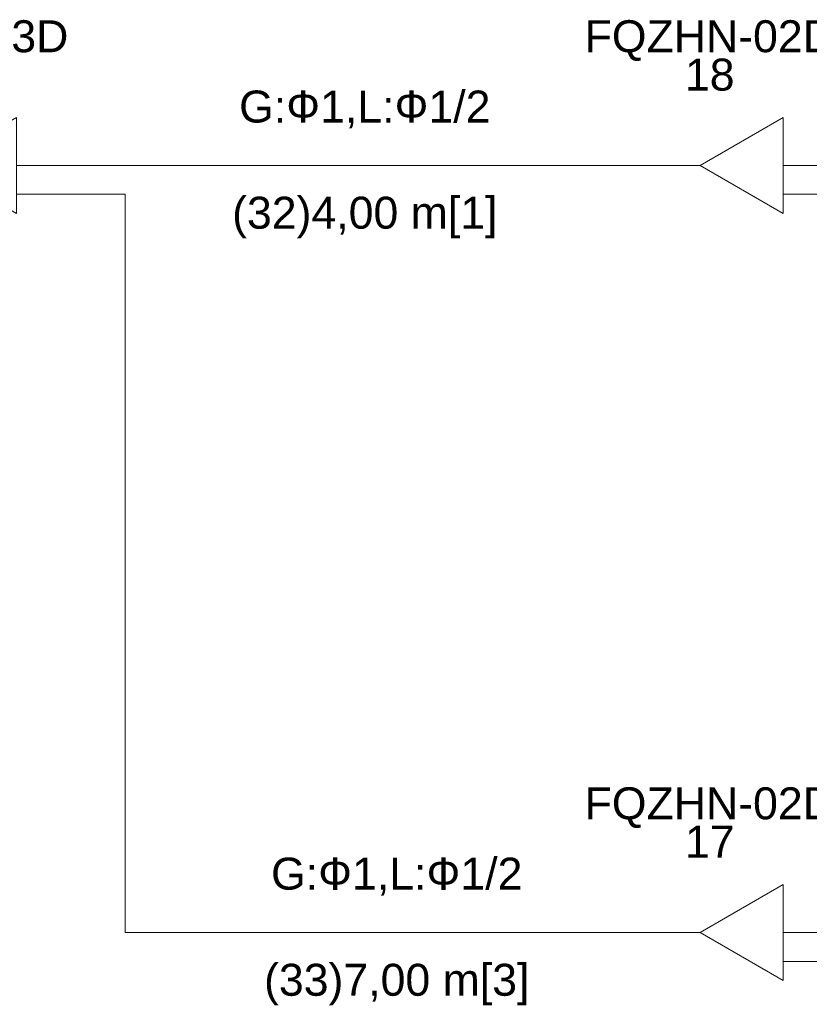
# Model space of a CAD drawing. Header units: millimetres. Extents: x -8164 to 22692, y -23804 to 1096.
# Tile 7 of 17: x 12070 to 14542, y -22604 to -19524. Entities that reach past the tile are written whole.
import ezdxf

# ---------------------------------------------------------------- set-up
doc = ezdxf.new("R2010")
doc.units = ezdxf.units.MM
for name, color, linetype, lineweight in [('CONDENSADORA_PAVIMENTO_TÉRREO_dwg', 8, 'Continuous', 18), ('EQUIPMENT', 7, 'Continuous', 18), ('PIPE_VRF', 7, 'Continuous', 18)]:
    doc.layers.add(name, color=color, linetype=linetype, lineweight=lineweight)
doc.styles.add('Arial', font='arial.ttf', dxfattribs={"height": 100})

# ---------------------------------------------------------------- blocks, each defined once
blk = doc.blocks.new('CONDENSADORA_PAVIMENTO_TÉRREO_dwg__U24-1131151-14 - FLUXOGRAMA PAVIMENTO TÉRREO')
at = {"layer": 'EQUIPMENT'}
for p, q in [((11700, -19980), (11800, -19980)), ((12059.8, -19980), (12200, -19980)), ((12059.6, -20070), (12200, -20070))]:
    blk.add_line(p, q, dxfattribs=at)
at = {"layer": 'EQUIPMENT', "flags": 128}
blk.add_lwpolyline([(12059.8, -19830), (12059.8, -20130), (11800, -19980)], close=True, dxfattribs=at)
at = {"layer": 'EQUIPMENT', "char_height": 100, "attachment_point": 2, "line_spacing_factor": 0.941778, "style": 'Arial'}
for s, insert, width in [('FQZHN-03D', (11830, -19525.5), 934.111), ('16', (11830, -19645.5), 186.088)]:
    blk.add_mtext(s, dxfattribs=dict(at, insert=insert, width=width))
blk = doc.blocks.new('CONDENSADORA_PAVIMENTO_TÉRREO_dwg__U25-1131152-14 - FLUXOGRAMA PAVIMENTO TÉRREO')
at = {"layer": 'EQUIPMENT'}
for p, q in [((14100, -22380), (14200, -22380)), ((14459.8, -22380), (14600, -22380)), ((14459.6, -22470), (14600, -22470))]:
    blk.add_line(p, q, dxfattribs=at)
at = {"layer": 'EQUIPMENT', "flags": 128}
blk.add_lwpolyline([(14459.8, -22230), (14459.8, -22530), (14200, -22380)], close=True, dxfattribs=at)
at = {"layer": 'EQUIPMENT', "char_height": 100, "attachment_point": 2, "line_spacing_factor": 0.941778, "style": 'Arial'}
for s, insert, width in [('FQZHN-02D', (14230, -21925.5), 934.111), ('17', (14230, -22045.5), 186.088)]:
    blk.add_mtext(s, dxfattribs=dict(at, insert=insert, width=width))
blk = doc.blocks.new('CONDENSADORA_PAVIMENTO_TÉRREO_dwg__U26-1131153-14 - FLUXOGRAMA PAVIMENTO TÉRREO')
at = {"layer": 'EQUIPMENT'}
for p, q in [((14100, -19980), (14200, -19980)), ((14459.8, -19980), (14600, -19980)), ((14459.6, -20070), (14600, -20070))]:
    blk.add_line(p, q, dxfattribs=at)
at = {"layer": 'EQUIPMENT', "flags": 128}
blk.add_lwpolyline([(14459.8, -19830), (14459.8, -20130), (14200, -19980)], close=True, dxfattribs=at)
at = {"layer": 'EQUIPMENT', "char_height": 100, "attachment_point": 2, "line_spacing_factor": 0.941778, "style": 'Arial'}
for s, insert, width in [('FQZHN-02D', (14230, -19525.5), 934.111), ('18', (14230, -19645.5), 186.088)]:
    blk.add_mtext(s, dxfattribs=dict(at, insert=insert, width=width))
blk = doc.blocks.new('CONDENSADORA_PAVIMENTO_TÉRREO_dwg-1131130-14 - FLUXOGRAMA PAVIMENTO TÉRREO')
at = {"layer": 'PIPE_VRF'}
blk.add_line((12200, -19980), (14100, -19980), dxfattribs=at)
at = {"layer": 'PIPE_VRF', "flags": 128}
blk.add_lwpolyline([(12200, -20070), (12400, -20070), (12400, -22380), (14100, -22380)], dxfattribs=at)
for name in ['CONDENSADORA_PAVIMENTO_TÉRREO_dwg__U24-1131151-14 - FLUXOGRAMA PAVIMENTO TÉRREO', 'CONDENSADORA_PAVIMENTO_TÉRREO_dwg__U26-1131153-14 - FLUXOGRAMA PAVIMENTO TÉRREO', 'CONDENSADORA_PAVIMENTO_TÉRREO_dwg__U25-1131152-14 - FLUXOGRAMA PAVIMENTO TÉRREO']:
    blk.add_blockref(name, (0, 0))
at = {"layer": 'PIPE_VRF', "char_height": 100, "attachment_point": 2, "line_spacing_factor": 0.941778, "style": 'Arial'}
for s, insert, width in [('G:\\fArial|b0|i0|c204|p34|;Ф1,L:Ф1/2', (13150, -19745.5), 940.232), ('(32)4,00 m[1]', (13150, -20077.6), 992.875), ('G:\\fArial|b0|i0|c204|p34|;Ф1,L:Ф1/2', (13250, -22145.5), 940.232), ('(33)7,00 m[3]', (13250, -22477.6), 992.875)]:
    blk.add_mtext(s, dxfattribs=dict(at, insert=insert, width=width))

msp = doc.modelspace()

# ---------------------------------------------------------------- block references
at = {"layer": 'CONDENSADORA_PAVIMENTO_TÉRREO_dwg', "color": 7}
msp.add_blockref('CONDENSADORA_PAVIMENTO_TÉRREO_dwg-1131130-14 - FLUXOGRAMA PAVIMENTO TÉRREO', (0, 0), dxfattribs=at)

doc.saveas('drawing.dxf')
